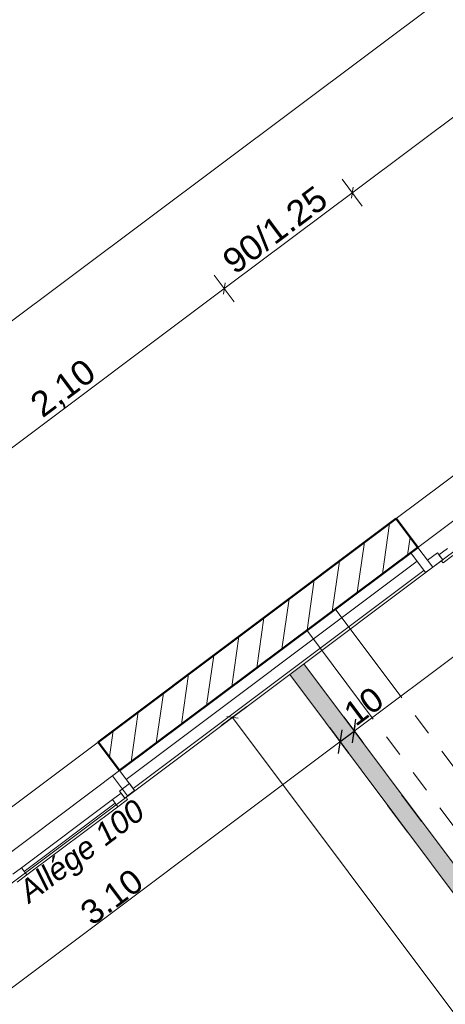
# Model space of a CAD drawing. Extents: x -61922 to 269817, y -51921 to -896.
# Tile 11 of 37: x -50454 to -48058, y -34149 to -28611. Entities that reach past the tile are written whole.
import ezdxf

# ---------------------------------------------------------------- set-up
doc = ezdxf.new("R2010")
doc.units = 0
doc.header["$LTSCALE"] = 0.1
doc.header["$MEASUREMENT"] = 0
doc.linetypes.add('FANTOME2', pattern=[1.25, 0.625, -0.125, 0.125, -0.125, 0.125, -0.125])
doc.linetypes.add('Lignes cachées', pattern=[195.611112, 141.111112, -54.5])
doc.layers.get('0').update_dxf_attribs({"lineweight": 9})
doc.layers.get('Defpoints').update_dxf_attribs({"lineweight": 9})
for name, color, linetype, lineweight in [('Cloisons', 7, 'Continuous', 9), ('Cotat_ 1_50', 7, 'Continuous', 9), ('Doublages Inter', 7, 'Continuous', 9), ('Marques de fenêtre', 7, 'Continuous', 9), ('Murs Périphériques', 7, 'Continuous', 9), ('Poutres', 7, 'Continuous', 9)]:
    doc.layers.add(name, color=color, linetype=linetype, lineweight=lineweight)
doc.styles.add('STYLE_GENERE_1', font='arial.ttf')
doc.styles.add('STYLE_GENERE_2', font='swissc.ttf', dxfattribs={"width": 1.25})
doc.linetypes.add('ISOLATION', pattern='A,0.0001,-0.1,[134,ltypeshp.shx,S=0.1,R=0,X=-0.1,Y=0],-0.2,[134,ltypeshp.shx,S=0.1,R=180,X=0.1,Y=0],-0.1', length=0.4001)
doc.dimstyles.new('COTATION_EN_M', dxfattribs={"dimtxt": 135, "dimasz": 45, "dimexe": 80, "dimexo": 10, "dimgap": 3, "dimtad": 1, "dimlfac": 0.001, "dimzin": 0, "dimdsep": 46, "dimtxsty": 'STYLE_GENERE_2', "dimblk": 'OBLIQUE', "dimcen": 2.5, "dimclrd": 256, "dimclre": 256, "dimclrt": 256, "dimadec": 0, "dimazin": 0, "dimtfac": 1, "dimtix": 1, "dimtmove": 1, "dimatfit": 3, "dimldrblk": 'OBLIQUE', "dimfxl": 100, "dimfxlon": 1, "dimtfillclr": 256, "dimtolj": 1, "dimtzin": 1, "dimlwd": -1, "dimarcsym": 0})
doc.dimstyles.new('COTE CM', dxfattribs={"dimtxt": 135, "dimasz": 95, "dimexe": 80, "dimexo": 10, "dimgap": 10, "dimtad": 1, "dimdec": 0, "dimlfac": 0.1, "dimzin": 0, "dimtxsty": 'STYLE_GENERE_2', "dimblk": 'OBLIQUE', "dimcen": 0.09, "dimclrd": 256, "dimclre": 256, "dimclrt": 256, "dimadec": 0, "dimazin": 0, "dimtfac": 1, "dimtdec": 0, "dimtmove": 1, "dimatfit": 3, "dimfxl": 100, "dimfxlon": 1, "dimtolj": 1, "dimtzin": 0, "dimarcsym": 0})

# ---------------------------------------------------------------- blocks, each defined once
blk = doc.blocks.new('_Oblique')
at = {"color": 0, "linetype": 'ByBlock', "lineweight": -2}
blk.add_line((-0.5, -0.5), (0.5, 0.5), dxfattribs=at)
blk = doc.blocks.new('*D931')
at = {"lineweight": -2, "ltscale": 10, "transparency": 16777216}
for p, q in [((-48711.2, -32591.6), (-48603.3, -32735.7)), ((-51194, -34453.1), (-51086.1, -34597.1))]:
    blk.add_line(p, q, dxfattribs=at)
at = {"ltscale": 10, "transparency": 16777216}
blk.add_line((-51134.1, -34533.1), (-48651.3, -32671.7), dxfattribs=at)
at = {"layer": 'Defpoints', "color": 0, "ltscale": 10, "transparency": 16777216}
for p in [(-48934.3, -32294.2), (-48651.3, -32671.7), (-51417.7, -34154.8)]:
    blk.add_point(p, dxfattribs=at)
at = {"ltscale": 10, "transparency": 16777216, "xscale": 45, "yscale": 45, "zscale": 45}
for p, rotation in [((-48651.3, -32671.7), 36.86038092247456), ((-51134.1, -34533.1), 216.8603809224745)]:
    blk.add_blockref('_Oblique', p, dxfattribs=dict(at, rotation=rotation))
at = {"ltscale": 10, "transparency": 16777216, "insert": (-49936, -33544.5), "char_height": 135, "attachment_point": 5, "rotation": 36.8604, "style": 'STYLE_GENERE_2'}
blk.add_mtext('\\A1;3.10', dxfattribs=at)
blk = doc.blocks.new('*D932')
at = {"lineweight": -2, "ltscale": 10, "transparency": 16777216}
for p, q in [((-48631.2, -32531.7), (-48523.3, -32675.7)), ((-48711.2, -32591.6), (-48603.3, -32735.7)), ((-48651.3, -32671.7), (-48571.2, -32611.7))]:
    blk.add_line(p, q, dxfattribs=at)
at = {"layer": 'Defpoints', "color": 0, "ltscale": 10, "transparency": 16777216}
for p in [(-48854.3, -32234.2), (-48934.3, -32294.2), (-48571.2, -32611.7)]:
    blk.add_point(p, dxfattribs=at)
at = {"lineweight": -2, "ltscale": 10, "transparency": 16777216, "xscale": 95, "yscale": 95, "zscale": 95}
for p, rotation in [((-48571.2, -32611.7), 36.86038092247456), ((-48651.3, -32671.7), 216.8603809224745)]:
    blk.add_blockref('_Oblique', p, dxfattribs=dict(at, rotation=rotation))
at = {"ltscale": 10, "transparency": 16777216, "insert": (-48517.7, -32472.4), "char_height": 135, "attachment_point": 5, "rotation": 36.8604, "style": 'STYLE_GENERE_2'}
blk.add_mtext('\\A1;10', dxfattribs=at)
blk = doc.blocks.new('*D933')
at = {"lineweight": -2, "ltscale": 10, "transparency": 16777216}
for p, q in [((-45814.4, -30419.8), (-45706.4, -30563.8)), ((-48631.2, -32531.7), (-48523.3, -32675.7))]:
    blk.add_line(p, q, dxfattribs=at)
at = {"ltscale": 10, "transparency": 16777216}
blk.add_line((-48571.2, -32611.7), (-45754.4, -30499.8), dxfattribs=at)
at = {"layer": 'Defpoints', "color": 0, "ltscale": 10, "transparency": 16777216}
for p in [(-46046.4, -30110.3), (-45754.4, -30499.8), (-48854.3, -32234.2)]:
    blk.add_point(p, dxfattribs=at)
at = {"ltscale": 10, "transparency": 16777216, "xscale": 45, "yscale": 45, "zscale": 45}
for p, rotation in [((-45754.4, -30499.8), 36.86038092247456), ((-48571.2, -32611.7), 216.8603809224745)]:
    blk.add_blockref('_Oblique', p, dxfattribs=dict(at, rotation=rotation))
at = {"ltscale": 10, "transparency": 16777216, "insert": (-47206.2, -31497.8), "char_height": 135, "attachment_point": 5, "rotation": 36.8604, "style": 'STYLE_GENERE_2'}
blk.add_mtext('\\A1;3.52', dxfattribs=at)
blk = doc.blocks.new('*D945')
at = {"lineweight": -2, "ltscale": 10, "transparency": 16777216}
for p, q in [((-49175.8, -32475.2), (-49319.8, -32583.2)), ((-46395, -36184.1), (-46539, -36292.1))]:
    blk.add_line(p, q, dxfattribs=at)
at = {"ltscale": 10, "transparency": 16777216}
blk.add_line((-49255.8, -32535.2), (-46475, -36244.1), dxfattribs=at)
at = {"layer": 'Defpoints', "color": 0, "ltscale": 10, "transparency": 16777216}
for p in [(671.9, -896.2), (-48934.3, -32294.2), (-46475, -36244.1)]:
    blk.add_point(p, dxfattribs=at)
at = {"ltscale": 10, "transparency": 16777216, "xscale": 45, "yscale": 45, "zscale": 45}
for p, rotation in [((-49255.8, -32535.2), 126.8603809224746), ((-46475, -36244.1), 306.8603809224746)]:
    blk.add_blockref('_Oblique', p, dxfattribs=dict(at, rotation=rotation))
at = {"ltscale": 10, "transparency": 16777216, "insert": (-47923.2, -34433), "char_height": 135, "attachment_point": 5, "rotation": 126.8604, "style": 'STYLE_GENERE_2'}
blk.add_mtext('\\A1;4.64', dxfattribs=at)

msp = doc.modelspace()

# ---------------------------------------------------------------- hatches: boundary and pattern name
at = {"layer": 'Cloisons'}
msp.add_hatch(color=256, dxfattribs=at).paths.add_polyline_path([(-48934.286, -32294.152), (-46156.474, -36005.306), (-46076.464, -35945.319), (-48854.257, -32234.19)], flags=0)
at = {"layer": 'Murs Périphériques', "linetype": 'Continuous', "lineweight": 15}
h = msp.add_hatch(dxfattribs=at)
h.set_pattern_fill('ANSI31', scale=1000, style=0)
h.set_pattern_definition([(81.8604, (-49431.77, -45033.68), (-123.7407, 17.6982), [])])
h.paths.add_polyline_path([(-48213.189, -31578.938), (-48335.047, -31416.492), (-50011.868, -32673.673), (-49891.895, -32833.693)])

# ---------------------------------------------------------------- linework, layer by layer
for p, q in [((-48335.047, -31416.492), (-47614.958, -30876.612)), ((-48178.469, -31708.598), (-49815.394, -32935.73))]:
    msp.add_line(p, q)
at = {"lineweight": 50}
for p, q in [((-48335.047, -31416.492), (-50011.868, -32673.673)), ((-48213.189, -31578.938), (-48335.047, -31416.492)), ((-49891.895, -32833.693), (-48213.189, -31578.938)), ((-50011.868, -32673.673), (-49891.895, -32833.693))]:
    msp.add_line(p, q, dxfattribs=at)
for points in [[(-48169.213, -31720.945), (-48129.208, -31690.952), (-48213.189, -31578.938), (-48253.194, -31608.931)], [(-49847.919, -32975.7), (-49807.914, -32945.707), (-49891.895, -32833.693), (-49931.9, -32863.687)]]:
    msp.add_lwpolyline(points, close=True)
at = {"layer": 'Cloisons', "color": 7, "linetype": 'ISOLATION', "ltscale": 1550}
msp.add_line((-48217.215, -31656.92), (-49854.437, -32883.598), dxfattribs=at)
at = {"layer": 'Cloisons', "color": 7, "linetype": 'Continuous'}
msp.add_line((-46076.464, -35945.319), (-48854.257, -32234.19), dxfattribs=at)
at = {"layer": 'Cloisons'}
msp.add_line((-48934.286, -32294.152), (-46156.474, -36005.306), dxfattribs=at)
at = {"layer": 'Cotat_ 1_50', "color": 7, "linetype": 'Continuous', "lineweight": 5}
for p, q in [((-57130.099, -35269.549), (-44511.744, -25824.662)), ((-48562.043, -29569.12), (-46845.171, -28284.035)), ((-48562.043, -29569.12), (-46845.171, -28284.035)), ((-48525.879, -29659.154), (-48638.235, -29509.046)), ((-49282.56, -30108.429), (-48562.043, -29569.12)), ((-49282.56, -30108.429), (-48562.043, -29569.12)), ((-49246.396, -30198.464), (-49358.752, -30048.356)), ((-50960.376, -31364.281), (-49282.56, -30108.429)), ((-50960.376, -31364.281), (-49282.56, -30108.429))]:
    msp.add_line(p, q, dxfattribs=at)
at = {"layer": 'Cotat_ 1_50', "color": 7, "linetype": 'Continuous', "lineweight": 20}
for p, q in [((-48304.672, -32970.352), (-48192.197, -33120.37)), ((-48304.266, -32970.892), (-48191.791, -33120.911)), ((-48384.276, -33030.879), (-48271.801, -33180.898))]:
    msp.add_line(p, q, dxfattribs=at)
at = {"layer": 'Doublages Inter', "color": 7, "linetype": 'Continuous', "lineweight": 20}
msp.add_line((-47492.928, -31039.286), (-48213.189, -31578.938), dxfattribs=at)
at = {"layer": 'Doublages Inter', "color": 59, "linetype": 'Continuous', "lineweight": 20}
msp.add_line((-47492.928, -31039.286), (-48213.189, -31578.938), dxfattribs=at)
at = {"layer": 'Doublages Inter'}
for p, q in [((-48213.189, -31578.938), (-47492.928, -31039.286)), ((-48129.243, -31690.978), (-47408.982, -31151.327)), ((-48129.243, -31690.978), (-48213.189, -31578.938)), ((-48159.224, -31650.964), (-48103.204, -31608.991)), ((-48103.204, -31608.991), (-48073.223, -31649.005)), ((-48094.209, -31620.995), (-48046.192, -31585.019)), ((-48129.243, -31690.978), (-48159.224, -31650.964)), ((-48073.223, -31649.005), (-48129.243, -31690.978)), ((-48073.223, -31649.005), (-48094.209, -31620.995)), ((-48081.226, -31655.002), (-48073.223, -31649.005)), ((-48070.631, -31665.807), (-48081.226, -31655.002)), ((-48016.211, -31625.033), (-48070.631, -31665.807)), ((-49806.464, -32947.626), (-48129.243, -31690.978)), ((-49806.464, -32947.626), (-49890.41, -32835.585)), ((-50526.726, -33487.277), (-49806.464, -32947.626)), ((-49892.465, -32949.584), (-49836.445, -32907.611)), ((-49836.445, -32907.611), (-49806.464, -32947.626)), ((-50443.675, -33381.317), (-49931.489, -32997.565)), ((-49931.489, -32997.565), (-49901.508, -33037.579)), ((-49901.508, -33037.579), (-49847.088, -32996.806)), ((-50428.684, -33401.324), (-49916.498, -33017.572)), ((-50413.694, -33421.331), (-49901.508, -33037.579))]:
    msp.add_line(p, q, dxfattribs=at)
at = {"layer": 'Doublages Inter', "color": 204, "linetype": 'Continuous', "lineweight": 9}
for p, q in [((-49806.464, -32947.626), (-49862.485, -32989.598)), ((-49883.471, -32961.588), (-49931.489, -32997.565)), ((-49862.485, -32989.598), (-49892.465, -32949.584)), ((-49862.485, -32989.598), (-49883.471, -32961.588)), ((-49854.482, -32983.602), (-49862.485, -32989.598)), ((-49847.088, -32996.806), (-49854.482, -32983.602)), ((-50491.692, -33417.294), (-50443.675, -33381.317)), ((-50443.675, -33381.317), (-50413.694, -33421.331)), ((-50413.694, -33421.331), (-50468.114, -33462.105))]:
    msp.add_line(p, q, dxfattribs=at)
at = {"layer": 'Murs Périphériques', "color": 7, "linetype": 'Continuous'}
msp.add_line((-48335.047, -31416.492), (-50011.868, -32673.673), dxfattribs=at)
at = {"layer": 'Murs Périphériques', "color": 59, "linetype": 'Continuous', "lineweight": 20}
for p, q in [((-50011.868, -32673.673), (-50731.958, -33213.554)), ((-49891.895, -32833.693), (-50611.985, -33373.574))]:
    msp.add_line(p, q, dxfattribs=at)
at = {"layer": 'Murs Périphériques', "linetype": 'Continuous'}
msp.add_line((-50011.868, -32673.673), (-49891.895, -32833.693), dxfattribs=at)
at = {"layer": 'Poutres', "color": 7, "linetype": 'Lignes cachées', "lineweight": 20}
msp.add_line((-48838.707, -32044.235), (-48678.693, -31924.253), dxfattribs=at)
at = {"layer": 'Poutres', "color": 7, "linetype": 'FANTOME2', "ltscale": 10000}
for p, q in [((-48678.693, -31924.253), (-44612.552, -37347.055)), ((-48838.707, -32044.235), (-44772.572, -37467.029))]:
    msp.add_line(p, q, dxfattribs=at)

# ---------------------------------------------------------------- block references
at = {"lineweight": 5, "ltscale": 10, "xscale": 45, "yscale": 45, "zscale": 45, "rotation": 36.86038092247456}
for p in [(-48582.057, -29584.1), (-49302.574, -30123.41)]:
    msp.add_blockref('_Oblique', p, dxfattribs=at)

# ---------------------------------------------------------------- texts
at = {"layer": 'Cotat_ 1_50', "color": 7, "lineweight": 5, "char_height": 140, "attachment_point": 1, "rotation": 36.814993, "style": 'STYLE_GENERE_2'}
for s, insert in [('90/1.25', (-49327.47, -29936.566)), ('{2,10}', (-50409.564, -30742.147))]:
    msp.add_mtext(s, dxfattribs=dict(at, insert=insert))
at = {"layer": 'Marques de fenêtre', "insert": (-50376.347, -33613.094), "char_height": 125, "attachment_point": 7, "rotation": 36.842149, "style": 'STYLE_GENERE_1'}
msp.add_mtext('{\\fArial|b0|i1|c0|p34;Allége 100}', dxfattribs=at)

# ---------------------------------------------------------------- dimensions: what is measured, and where the dimension line sits
at = {"ltscale": 10}
for base, p1, p2, angle, picture, middle in [((-46475.035, -36244.115), (-48934.286, -32294.152), (671.887, -896.158), 126.860381, '*D945', (-47923.248, -34433.018)), ((-45754.401, -30499.761), (-48854.257, -32234.19), (-46046.408, -30110.285), 36.860381, '*D933', (-47206.246, -31497.798)), ((-48651.259, -32671.652), (-51417.678, -34154.817), (-48934.286, -32294.152), 36.860381, '*D931', (-49936.027, -33544.535))]:
    dim = msp.add_linear_dim(base=base, p1=p1, p2=p2, angle=angle, dimstyle='COTATION_EN_M', dxfattribs=at)
    dim.commit()
    dim.dimension.update_dxf_attribs({"geometry": picture, "text_midpoint": middle})
dim = msp.add_linear_dim(base=(-48571.249, -32611.666), p1=(-48934.286, -32294.152), p2=(-48854.257, -32234.19), angle=36.860381, dimstyle='COTE CM', dxfattribs=at)
dim.commit()
dim.dimension.update_dxf_attribs({"geometry": '*D932', "text_midpoint": (-48470.098, -32535.829), "dimtype": 160})

doc.saveas('drawing.dxf')
